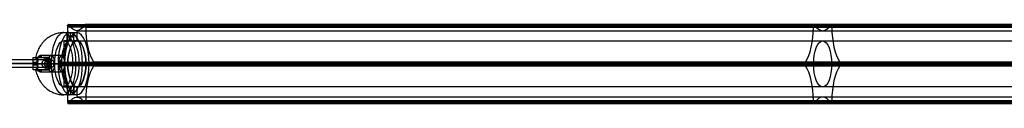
# Model space of a CAD drawing. Header units: millimetres. Extents: x -1110 to 1090, y -14 to 15.
# Tile 5 of 11: x -738 to -374, y -14 to 15. Entities that reach past the tile are written whole.
import ezdxf

# ---------------------------------------------------------------- set-up
doc = ezdxf.new("R2010")
doc.units = ezdxf.units.MM
for name, color, linetype in [('CABLE', 7, 'Continuous'), ('LUZ', 7, 'Continuous'), ('METAL NEGRO', 7, 'Continuous')]:
    doc.layers.add(name, color=color, linetype=linetype)

msp = doc.modelspace()

# ---------------------------------------------------------------- linework, layer by layer
at = {"layer": 'CABLE'}
for p, q in [((-726.64, 0.56, 254.5), (-728.83, 0.56, 252.75)), ((-727.73, -0.84, 253.62), (-727.73, 1.96, 253.62))]:
    msp.add_line(p, q, dxfattribs=at)
at = {"layer": 'CABLE', "extrusion": (-0.623585, 0.002143, 0.781752)}
msp.add_arc((1.94, -410.75, 652.07), 1.4, 90.154, 270.154, dxfattribs=at)
at = {"layer": 'CABLE', "extrusion": (0.623585, -0.002143, -0.781752)}
msp.add_arc((-1.94, -410.75, -652.07), 1.4, 89.846, 269.846, dxfattribs=at)
at = {"layer": 'CABLE'}
for points, knots in [([(-728.83, 0.56, 252.75), (-734.49, 0.58, 259.85), (-745.65, 0.62, 273.88), (-762.11, 0.68, 294.72), (-778.08, 0.73, 315.07), (-793.55, 0.78, 334.95), (-808.53, 0.83, 354.33), (-823.02, 0.88, 373.24), (-837.01, 0.93, 391.66), (-850.51, 0.98, 409.6), (-863.52, 1.02, 427.05), (-876.03, 1.06, 444.03), (-888.05, 1.1, 460.51), (-899.58, 1.14, 476.52), (-910.61, 1.17, 492.05), (-921.16, 1.21, 507.09), (-929.59, 1.24, 519.31), (-936.11, 1.26, 528.87), (-940.81, 1.27, 535.82), (-945.41, 1.29, 542.7), (-949.87, 1.3, 549.42), (-954.23, 1.31, 556.05), (-958.43, 1.33, 562.53), (-962.55, 1.34, 568.92), (-966.51, 1.35, 575.15), (-970.37, 1.36, 581.31), (-974.09, 1.38, 587.3), (-977.71, 1.39, 593.22), (-981.18, 1.4, 598.97), (-984.55, 1.41, 604.64), (-987.77, 1.42, 610.15), (-990.9, 1.43, 615.58), (-993.4, 1.43, 620.02), (-995.36, 1.44, 623.53), (-996.78, 1.44, 626.1), (-998.17, 1.45, 628.64), (-999.52, 1.45, 631.15), (-1000.85, 1.45, 633.63), (-1002.56, 1.46, 636.88), (-1004.23, 1.46, 640.08), (-1005.84, 1.47, 643.25), (-1007.01, 1.47, 645.58), (-1008.15, 1.47, 647.88), (-1009.26, 1.48, 650.15), (-1010.34, 1.48, 652.39), (-1011.39, 1.48, 654.6), (-1012.41, 1.48, 656.78), (-1013.39, 1.49, 658.93), (-1014.35, 1.49, 661.05), (-1015.27, 1.49, 663.15), (-1016.17, 1.49, 665.21), (-1017.03, 1.49, 667.24), (-1017.87, 1.5, 669.25), (-1018.67, 1.5, 671.22), (-1019.44, 1.5, 673.16), (-1020.18, 1.5, 675.07), (-1020.89, 1.5, 676.95), (-1021.57, 1.5, 678.8), (-1022.22, 1.5, 680.63), (-1022.83, 1.51, 682.42), (-1023.42, 1.51, 684.18), (-1023.98, 1.51, 685.92), (-1024.5, 1.51, 687.62), (-1024.99, 1.51, 689.3), (-1025.46, 1.51, 690.94), (-1025.89, 1.51, 692.56), (-1026.29, 1.51, 694.15), (-1026.54, 1.51, 695.2), (-1026.66, 1.51, 695.72), (-1026.67, 1.51, 695.77), (-1026.69, 1.51, 695.82), (-1026.7, 1.51, 695.87)], [0, 0, 0, 0, 27.267565, 53.848863, 79.744184, 104.953845, 129.478184, 153.317573, 176.472415, 198.943149, 220.730257, 241.834267, 262.255761, 281.99538, 301.053834, 319.431913, 337.130497, 345.640535, 354.150573, 362.321911, 370.49325, 378.326514, 386.159779, 393.655682, 401.151585, 408.310937, 415.470289, 422.294024, 429.117758, 435.606951, 442.096144, 448.252048, 454.407952, 457.361369, 460.314787, 463.185452, 466.056117, 468.844256, 471.632394, 477.044109, 479.667954, 482.2918, 484.83393, 487.376059, 489.836797, 492.297534, 494.677239, 497.056943, 499.35601, 501.655076, 503.893935, 506.092812, 508.251833, 510.371129, 512.45084, 514.491115, 516.492111, 518.453994, 520.37694, 522.261137, 524.106783, 525.914092, 527.683288, 529.414612, 531.108322, 532.76469, 534.384011, 535.966599, 535.966599, 535.966599, 536.125454, 536.125454, 536.125454, 536.125454]), ([(-727.73, 1.96, 253.62), (-733.39, 1.98, 260.72), (-744.55, 2.02, 274.75), (-761.01, 2.08, 295.58), (-776.97, 2.13, 315.93), (-792.44, 2.18, 335.8), (-807.42, 2.23, 355.19), (-821.9, 2.28, 374.08), (-835.89, 2.33, 392.5), (-849.39, 2.38, 410.43), (-862.39, 2.42, 427.88), (-874.9, 2.46, 444.85), (-886.92, 2.5, 461.33), (-898.44, 2.54, 477.33), (-909.47, 2.57, 492.85), (-920, 2.61, 507.88), (-928.44, 2.64, 520.1), (-934.95, 2.66, 529.65), (-939.64, 2.67, 536.6), (-944.25, 2.69, 543.48), (-948.7, 2.7, 550.18), (-953.05, 2.71, 556.82), (-957.26, 2.73, 563.28), (-961.37, 2.74, 569.68), (-965.32, 2.75, 575.9), (-969.19, 2.76, 582.05), (-972.9, 2.78, 588.03), (-976.51, 2.79, 593.94), (-979.97, 2.8, 599.68), (-983.34, 2.81, 605.35), (-986.56, 2.82, 610.85), (-989.68, 2.82, 616.28), (-992.18, 2.83, 620.7), (-994.14, 2.84, 624.21), (-995.55, 2.84, 626.77), (-996.93, 2.85, 629.31), (-998.28, 2.85, 631.81), (-999.61, 2.85, 634.29), (-1001.32, 2.86, 637.52), (-1002.98, 2.86, 640.72), (-1004.59, 2.87, 643.88), (-1005.75, 2.87, 646.2), (-1006.89, 2.87, 648.5), (-1008, 2.87, 650.76), (-1009.08, 2.88, 653), (-1010.12, 2.88, 655.19), (-1011.13, 2.88, 657.37), (-1012.11, 2.89, 659.51), (-1013.07, 2.89, 661.62), (-1013.99, 2.89, 663.71), (-1014.88, 2.89, 665.76), (-1015.74, 2.89, 667.79), (-1016.57, 2.9, 669.78), (-1017.37, 2.9, 671.74), (-1018.14, 2.9, 673.67), (-1018.87, 2.9, 675.57), (-1019.58, 2.9, 677.44), (-1020.25, 2.9, 679.28), (-1020.89, 2.9, 681.09), (-1021.51, 2.9, 682.87), (-1022.09, 2.91, 684.62), (-1022.64, 2.91, 686.34), (-1023.16, 2.91, 688.03), (-1023.65, 2.91, 689.69), (-1024.11, 2.91, 691.31), (-1024.53, 2.91, 692.91), (-1024.93, 2.91, 694.48), (-1025.18, 2.91, 695.52), (-1025.3, 2.91, 696.03)], [0, 0, 0, 0, 27.235592, 53.785722, 79.650681, 104.830781, 129.326365, 153.137801, 176.265493, 198.709879, 220.47144, 241.550705, 261.948254, 281.664727, 300.700834, 319.057364, 336.735196, 345.235256, 353.735315, 361.897072, 370.058829, 377.882909, 385.706989, 393.194102, 400.681215, 407.832173, 414.983131, 421.798864, 428.614597, 435.096181, 441.577765, 447.726451, 453.875137, 456.825092, 459.775046, 462.642346, 465.509645, 468.294514, 471.079383, 476.484752, 479.105521, 481.72629, 484.265439, 486.804588, 489.26244, 491.720293, 494.097206, 496.47412, 498.770491, 501.066862, 503.303096, 505.499395, 507.655884, 509.772694, 511.849967, 513.88785, 515.8865, 517.846082, 519.766774, 521.648761, 523.492244, 525.297433, 527.064555, 528.793849, 530.485572, 532.139999, 533.757421, 535.338075, 535.338075, 535.338075, 535.338075]), ([(-727.73, -0.84, 253.62), (-733.39, -0.82, 260.72), (-744.55, -0.78, 274.75), (-761.01, -0.72, 295.59), (-776.98, -0.67, 315.94), (-792.45, -0.62, 335.81), (-807.42, -0.57, 355.19), (-821.91, -0.52, 374.09), (-835.9, -0.47, 392.51), (-849.39, -0.42, 410.44), (-862.4, -0.38, 427.89), (-874.91, -0.34, 444.86), (-886.92, -0.3, 461.34), (-898.44, -0.26, 477.34), (-909.47, -0.23, 492.85), (-920.01, -0.19, 507.89), (-928.44, -0.16, 520.1), (-934.95, -0.14, 529.66), (-939.65, -0.13, 536.61), (-944.25, -0.11, 543.48), (-948.7, -0.1, 550.19), (-953.06, -0.09, 556.82), (-957.26, -0.07, 563.29), (-961.37, -0.06, 569.68), (-965.33, -0.05, 575.9), (-969.19, -0.04, 582.06), (-972.9, -0.02, 588.04), (-976.51, -0.01, 593.95), (-979.98, 0, 599.69), (-983.35, 0.01, 605.35), (-986.56, 0.02, 610.85), (-989.68, 0.02, 616.28), (-992.18, 0.03, 620.7), (-994.14, 0.04, 624.21), (-995.55, 0.04, 626.77), (-996.94, 0.05, 629.31), (-998.29, 0.05, 631.81), (-999.61, 0.05, 634.29), (-1001.32, 0.06, 637.53), (-1002.98, 0.06, 640.72), (-1004.59, 0.07, 643.89), (-1005.76, 0.07, 646.2), (-1006.9, 0.07, 648.5), (-1008, 0.07, 650.76), (-1009.08, 0.08, 653), (-1010.12, 0.08, 655.19), (-1011.14, 0.08, 657.37), (-1012.12, 0.09, 659.51), (-1013.07, 0.09, 661.63), (-1013.99, 0.09, 663.71), (-1014.89, 0.09, 665.77), (-1015.74, 0.09, 667.79), (-1016.57, 0.1, 669.78), (-1017.37, 0.1, 671.74), (-1018.14, 0.1, 673.67), (-1018.87, 0.1, 675.57), (-1019.58, 0.1, 677.44), (-1020.25, 0.1, 679.28), (-1020.9, 0.1, 681.09), (-1021.51, 0.1, 682.87), (-1022.09, 0.11, 684.62), (-1022.64, 0.11, 686.34), (-1023.16, 0.11, 688.03), (-1023.65, 0.11, 689.69), (-1024.11, 0.11, 691.31), (-1024.54, 0.11, 692.91), (-1024.93, 0.11, 694.48), (-1025.18, 0.11, 695.52), (-1025.3, 0.11, 696.03), (-1025.3, 0.11, 696.03), (-1025.3, 0.11, 696.03), (-1025.3, 0.11, 696.03)], [0, 0, 0, 0, 27.235592, 53.785722, 79.650681, 104.830781, 129.326365, 153.137801, 176.265493, 198.709879, 220.47144, 241.550705, 261.948254, 281.664727, 300.700834, 319.057364, 336.735196, 345.235256, 353.735315, 361.897072, 370.058829, 377.882909, 385.706989, 393.194102, 400.681215, 407.832173, 414.983131, 421.798864, 428.614597, 435.096181, 441.577765, 447.726451, 453.875137, 456.825092, 459.775046, 462.642346, 465.509645, 468.294514, 471.079383, 476.484752, 479.105521, 481.72629, 484.265439, 486.804588, 489.26244, 491.720293, 494.097206, 496.47412, 498.770491, 501.066862, 503.303096, 505.499395, 507.655884, 509.772694, 511.849967, 513.88785, 515.8865, 517.846082, 519.766774, 521.648761, 523.492244, 525.297433, 527.064555, 528.793849, 530.485572, 532.139999, 533.757421, 535.338153, 535.338153, 535.338153, 535.33823, 535.33823, 535.33823, 535.33823]), ([(-1023.9, 1.51, 696.19), (-1023.79, 1.51, 695.74), (-1023.56, 1.51, 694.76), (-1023.18, 1.51, 693.27), (-1022.76, 1.51, 691.68), (-1022.3, 1.51, 690.07), (-1021.82, 1.51, 688.43), (-1021.3, 1.51, 686.76), (-1020.76, 1.5, 685.05), (-1020.18, 1.5, 683.32), (-1019.57, 1.5, 681.55), (-1018.93, 1.5, 679.76), (-1018.27, 1.5, 677.93), (-1017.56, 1.5, 676.07), (-1016.83, 1.5, 674.18), (-1016.07, 1.5, 672.26), (-1015.28, 1.49, 670.31), (-1014.45, 1.49, 668.33), (-1013.6, 1.49, 666.32), (-1012.71, 1.49, 664.27), (-1011.79, 1.49, 662.2), (-1010.84, 1.48, 660.09), (-1009.87, 1.48, 657.96), (-1008.85, 1.48, 655.79), (-1007.81, 1.48, 653.6), (-1006.74, 1.47, 651.37), (-1005.64, 1.47, 649.12), (-1004.5, 1.47, 646.83), (-1003.34, 1.47, 644.52), (-1001.74, 1.46, 641.36), (-1000.08, 1.46, 638.17), (-998.37, 1.45, 634.95), (-997.05, 1.45, 632.47), (-995.71, 1.44, 629.98), (-994.32, 1.44, 627.44), (-992.91, 1.44, 624.89), (-990.96, 1.43, 621.39), (-988.47, 1.42, 616.97), (-985.35, 1.42, 611.55), (-982.14, 1.41, 606.06), (-978.77, 1.4, 600.4), (-975.32, 1.39, 594.67), (-971.7, 1.37, 588.77), (-968, 1.36, 582.8), (-964.14, 1.35, 576.65), (-960.19, 1.34, 570.43), (-956.08, 1.33, 564.05), (-951.88, 1.31, 557.59), (-947.53, 1.3, 550.96), (-943.08, 1.29, 544.25), (-938.48, 1.27, 537.39), (-933.79, 1.26, 530.44), (-927.28, 1.24, 520.89), (-918.86, 1.21, 508.68), (-908.33, 1.17, 493.66), (-897.3, 1.14, 478.15), (-885.79, 1.1, 462.16), (-873.78, 1.06, 445.68), (-861.27, 1.02, 428.72), (-848.27, 0.98, 411.28), (-834.78, 0.93, 393.35), (-820.79, 0.88, 374.94), (-806.31, 0.83, 356.04), (-791.34, 0.78, 336.66), (-775.87, 0.73, 316.8), (-759.91, 0.68, 296.45), (-743.45, 0.62, 275.62), (-732.3, 0.58, 261.59), (-726.64, 0.56, 254.5)], [0, 0, 0, 0, 1.418628, 3.034171, 4.686674, 6.376432, 8.103716, 9.868784, 11.671875, 13.513215, 15.393015, 17.311474, 19.268779, 21.265105, 23.300619, 25.375478, 27.489829, 29.643811, 31.837557, 34.071192, 36.364894, 38.658595, 41.032747, 43.406898, 45.861894, 48.316889, 50.853087, 53.389284, 56.007007, 58.62473, 64.023817, 66.805449, 69.587082, 72.451048, 75.315015, 78.261541, 81.208067, 87.349606, 93.491145, 99.965196, 106.439247, 113.247058, 120.054869, 127.197516, 134.340162, 141.818573, 149.296984, 157.111971, 164.926957, 173.079227, 181.231498, 189.721678, 198.211858, 215.869143, 234.204338, 253.21832, 272.911877, 293.285717, 314.340482, 336.076751, 358.49505, 381.595861, 405.379621, 429.846734, 454.997569, 480.832464, 507.351736, 534.555672, 534.555672, 534.555672, 534.555672])]:
    msp.add_open_spline(points, degree=3, knots=knots, dxfattribs=at)
at = {"layer": 'LUZ'}
for p, q in [((-713.76, 15.1, 256.55), (-161.99, 15.1, 20.85)), ((-444.78, 15.03, 124.17), (-443.44, 14.79, 124.05)), ((-444.49, 14.12, 123.23), (-444.49, 14.6, 123.23)), ((-444.11, 15.03, 123.88), (-444.11, 14.79, 124.33)), ((-438.73, 14.79, 138.34), (-437.39, 15.03, 138.22)), ((-438.06, 14.79, 138.06), (-438.06, 15.03, 138.5)), ((-437.68, 14.12, 139.16), (-437.68, 14.6, 139.16)), ((-168.6, 14.36, 5.38), (-720.37, 14.36, 241.08)), ((-716.97, 12.78, 249.04), (-716.97, 8.96, 249.04)), ((-713.57, 14.36, 257.01), (-161.8, 14.36, 21.31)), ((-161.8, 14.12, 21.31), (-713.57, 14.12, 257.01)), ((-723.57, 0.46, 233.57), (-171.81, 0.46, -2.12)), ((-720.31, 0.42, 241.22), (-723.57, 0.42, 233.57)), ((-720.31, 0.46, 241.22), (-168.54, 0.46, 5.53)), ((-713.63, 0.46, 256.86), (-161.86, 0.46, 21.16)), ((-710.36, 0.42, 264.51), (-713.63, 0.42, 256.86)), ((-710.36, 0.46, 264.51), (-158.59, 0.46, 28.81)), ((-448.18, 0.9, 116.21), (-446.84, 1.13, 116.08)), ((-448.18, 0.03, 116.21), (-446.84, -0.21, 116.08)), ((-447.51, 0.9, 115.92), (-447.51, 1.13, 116.37)), ((-447.51, -0.21, 116.37), (-447.51, 0.03, 115.92)), ((-435.32, 1.13, 146.31), (-433.98, 0.9, 146.18)), ((-435.32, -0.21, 146.31), (-433.98, 0.03, 146.18)), ((-434.65, 1.13, 146.02), (-434.65, 0.9, 146.47)), ((-434.65, 0.03, 146.47), (-434.65, -0.21, 146.02)), ((-716.97, -8.04, 249.04), (-716.97, -11.86, 249.04)), ((-168.6, -13.2, 5.38), (-720.37, -13.2, 241.08)), ((-168.6, -13.43, 5.38), (-720.37, -13.43, 241.08)), ((-720.17, -14.17, 241.54), (-168.4, -14.17, 5.84)), ((-165.2, -11.86, 13.35), (-716.97, -11.86, 249.04)), ((-713.76, -14.17, 256.55), (-161.99, -14.17, 20.85)), ((-713.57, -13.43, 257.01), (-161.8, -13.43, 21.31)), ((-444.78, -14.1, 124.17), (-443.44, -13.87, 124.05)), ((-444.49, -13.67, 123.23), (-444.49, -13.2, 123.23)), ((-444.11, -13.87, 124.33), (-444.11, -14.1, 123.88)), ((-438.73, -13.87, 138.34), (-437.39, -14.1, 138.22)), ((-438.06, -14.1, 138.5), (-438.06, -13.87, 138.06)), ((-437.68, -13.67, 139.16), (-437.68, -13.2, 139.16))]:
    msp.add_line(p, q, dxfattribs=at)
at = {"layer": 'LUZ', "extrusion": (0.919613, -1.67194e-11, -0.392825)}
msp.add_arc((14.6, -60.78, -757.16), 0.5, 270, 360, dxfattribs=at)
at = {"layer": 'LUZ', "extrusion": (-0.919613, -5.95319e-11, 0.392825)}
msp.add_arc((-14.6, -60.78, 757.16), 0.5, 150, 180, dxfattribs=at)
at = {"layer": 'LUZ', "extrusion": (0.919613, -2.02905e-12, -0.392825)}
msp.add_arc((27.78, -52.62, -757.16), 15, 180, 210, dxfattribs=at)
at = {"layer": 'LUZ', "extrusion": (0.919613, 2.45732e-12, -0.392825)}
msp.add_arc((27.78, -52.62, -757.16), 15, 150, 180, dxfattribs=at)
at = {"layer": 'LUZ', "extrusion": (0.919613, -1.95958e-10, -0.392825)}
msp.add_arc((14.6, -44.46, -757.16), 0.5, 330, 360, dxfattribs=at)
at = {"layer": 'LUZ', "extrusion": (-0.919613, -1.26593e-11, 0.392825)}
msp.add_arc((-14.6, -44.46, 757.16), 0.5, 90, 180, dxfattribs=at)
at = {"layer": 'LUZ', "extrusion": (0.919613, 4.54747e-13, -0.392825)}
for start, end in [(270, 0), (0, 30)]:
    msp.add_arc((14.6, -60.78, -457.16), 0.5, start, end, dxfattribs=at)
at = {"layer": 'LUZ', "extrusion": (-0.919613, 0, 0.392825)}
for centre, start, end in [((-27.78, -52.62, 457.16), 330, 0), ((-27.78, -52.62, 457.16), 0, 30), ((-14.12, -76.28, 457.16), 30, 90), ((-14.12, -28.96, 457.16), 270, 330), ((13.2, -76.28, 457.16), 90, 150), ((13.2, -28.96, 457.16), 210, 270), ((26.86, -52.62, 457.16), 150, 210)]:
    msp.add_arc(centre, 15, start, end, dxfattribs=at)
at = {"layer": 'LUZ', "extrusion": (0.919613, 0, -0.392825)}
for centre, radius, start, end in [((14.6, -44.46, -457.16), 0.5, 330, 0), ((14.6, -44.46, -457.16), 0.5, 360, 90), ((0.46, -52.62, -757.16), 8.5, 180, 0), ((0.46, -52.62, -757.16), 8.5, 0, 180), ((-13.67, -44.46, -457.16), 0.5, 90, 210)]:
    msp.add_arc(centre, radius, start, end, dxfattribs=at)
at = {"layer": 'LUZ', "extrusion": (0.919613, -3.2724e-14, -0.392825)}
msp.add_arc((14.12, -76.28, -757.16), 15, 90, 150, dxfattribs=at)
at = {"layer": 'LUZ', "extrusion": (0.919613, -4.26916e-13, -0.392825)}
msp.add_arc((14.12, -28.96, -757.16), 15, 210, 270, dxfattribs=at)
at = {"layer": 'LUZ', "extrusion": (0.919613, 5.68434e-14, -0.392825)}
msp.add_arc((0.46, -52.62, -457.16), 8.5, 180, 0, dxfattribs=at)
at = {"layer": 'LUZ', "extrusion": (0.919613, -5.68434e-14, -0.392825)}
msp.add_arc((0.46, -52.62, -457.16), 8.5, 360, 180, dxfattribs=at)
at = {"layer": 'LUZ', "extrusion": (-0.919613, 2.80119e-13, 0.392825)}
msp.add_arc((-0.46, -68.94, 757.16), 0.5, 210, 330, dxfattribs=at)
at = {"layer": 'LUZ', "extrusion": (-0.919613, 5.15678e-14, 0.392825)}
msp.add_arc((-0.46, -36.3, 757.16), 0.5, 30, 150, dxfattribs=at)
at = {"layer": 'LUZ', "extrusion": (0.919613, 1.13687e-13, -0.392825)}
msp.add_arc((0.46, -68.94, -457.16), 0.5, 210, 330, dxfattribs=at)
at = {"layer": 'LUZ', "extrusion": (0.919613, -3.41061e-13, -0.392825)}
msp.add_arc((0.46, -36.3, -457.16), 0.5, 30, 150, dxfattribs=at)
at = {"layer": 'LUZ', "extrusion": (0.919613, -6.13902e-13, -0.392825)}
msp.add_arc((-13.2, -76.28, -757.16), 15, 30, 90, dxfattribs=at)
at = {"layer": 'LUZ', "extrusion": (0.919613, -3.27085e-14, -0.392825)}
msp.add_arc((-13.2, -28.96, -757.16), 15, 270, 330, dxfattribs=at)
at = {"layer": 'LUZ', "extrusion": (-0.919613, -7.89687e-12, 0.392825)}
msp.add_arc((13.67, -60.78, 757.16), 0.5, 270, 30, dxfattribs=at)
at = {"layer": 'LUZ', "extrusion": (0.919613, 1.06909e-12, -0.392825)}
msp.add_arc((-26.86, -52.62, -757.16), 15, 330, 30, dxfattribs=at)
at = {"layer": 'LUZ', "extrusion": (-0.919613, 9.1086e-12, 0.392825)}
msp.add_arc((13.67, -44.46, 757.16), 0.5, 330, 90, dxfattribs=at)
at = {"layer": 'LUZ', "extrusion": (0.919613, -4.54747e-13, -0.392825)}
msp.add_arc((-13.67, -60.78, -457.16), 0.5, 150, 270, dxfattribs=at)
at = {"layer": 'LUZ'}
for points in [[(-720.37, 14.6, 241.08), (-720.37, 14.12, 241.08)], [(-168.6, 14.6, 5.38), (-720.37, 14.6, 241.08)], [(-720.17, 15.1, 241.54), (-168.4, 15.1, 5.84)], [(-719.91, 14.79, 242.14), (-720.07, 15.03, 241.77)], [(-720.07, 15.03, 241.77), (-168.31, 15.03, 6.07)], [(-719.91, 14.79, 242.14), (-168.15, 14.79, 6.45)], [(-713.86, 15.03, 256.32), (-714.02, 14.79, 255.94)], [(-162.25, 14.79, 20.24), (-714.02, 14.79, 255.94)], [(-162.09, 15.03, 20.62), (-713.86, 15.03, 256.32)], [(-713.76, 15.1, 256.55), (-161.99, 15.1, 20.85)], [(-713.57, 14.12, 257.01), (-713.57, 14.6, 257.01)], [(-161.8, 14.6, 21.31), (-713.57, 14.6, 257.01)], [(-168.6, 14.12, 5.38), (-720.37, 14.12, 241.08)], [(-716.97, 12.78, 249.04), (-165.2, 12.78, 13.35)], [(-713.57, 14.12, 257.01), (-161.8, 14.12, 21.31)], [(-716.97, 8.96, 249.04), (-165.2, 8.96, 13.35)], [(-723.32, 1.13, 234.18), (-723.48, 0.9, 233.8)], [(-171.71, 0.9, -1.89), (-723.48, 0.9, 233.8)], [(-723.48, 0.03, 233.8), (-723.32, -0.21, 234.18)], [(-723.48, 0.03, 233.8), (-171.71, 0.03, -1.89)], [(-723.32, 1.13, 234.18), (-171.55, 1.13, -1.52)], [(-710.46, 0.9, 264.28), (-710.62, 1.13, 263.9)], [(-158.85, 1.13, 28.21), (-710.62, 1.13, 263.9)], [(-710.62, -0.21, 263.9), (-710.46, 0.03, 264.28)], [(-158.69, 0.9, 28.58), (-710.46, 0.9, 264.28)], [(-710.46, 0.03, 264.28), (-158.69, 0.03, 28.58)], [(-171.55, -0.21, -1.52), (-723.32, -0.21, 234.18)], [(-710.62, -0.21, 263.9), (-158.85, -0.21, 28.21)], [(-165.2, -8.04, 13.35), (-716.97, -8.04, 249.04)], [(-720.37, -13.2, 241.08), (-720.37, -13.67, 241.08)], [(-720.37, -13.2, 241.08), (-168.6, -13.2, 5.38)], [(-720.37, -13.67, 241.08), (-168.6, -13.67, 5.38)], [(-720.07, -14.1, 241.77), (-719.91, -13.87, 242.14)], [(-168.31, -14.1, 6.07), (-720.07, -14.1, 241.77)], [(-168.15, -13.87, 6.45), (-719.91, -13.87, 242.14)], [(-714.02, -13.87, 255.94), (-713.86, -14.1, 256.32)], [(-714.02, -13.87, 255.94), (-162.25, -13.87, 20.24)], [(-713.86, -14.1, 256.32), (-162.09, -14.1, 20.62)], [(-713.57, -13.67, 257.01), (-713.57, -13.2, 257.01)], [(-161.8, -13.2, 21.31), (-713.57, -13.2, 257.01)], [(-161.8, -13.67, 21.31), (-713.57, -13.67, 257.01)]]:
    msp.add_open_spline(points, degree=1, dxfattribs=at)
at = {"layer": 'METAL NEGRO'}
for p, q in [((-720.52, 9.05, 250.02), (-720.52, 12.05, 250.02)), ((-719.27, 8.98, 251.27), (-719.27, 12, 251.27)), ((-719.27, 8.98, 248.77), (-719.27, 12, 248.77)), ((-718.02, 9.05, 250.02), (-718.02, 12.05, 250.02)), ((-716.97, 12.06, 249.04), (-716.97, 9.06, 249.04)), ((-721.01, 9.06, 250.77), (-721.79, 9.06, 251.1)), ((-720.42, 9.06, 250.51), (-721.79, 9.06, 251.1)), ((-721.79, 9.06, 251.1), (-721.79, 2.8, 251.1)), ((-716.97, 9.06, 249.04), (-718.12, 9.06, 249.53)), ((-717.61, 9.06, 249.32), (-718.12, 9.06, 249.53)), ((-733.08, 0.56, 248.91), (-731.4, 0.56, 249.77)), ((-731.36, 0.11, 249.79), (-733.08, 0.11, 248.92)), ((-732.32, 2.81, 255.15), (-728.2, 2.81, 255.15)), ((-732.22, 0.11, 249.35), (-732.22, 1.01, 249.35)), ((-731.4, 0.56, 249.77), (-727.67, 0.56, 248.18)), ((-731.29, 3.04, 251.14), (-729.96, 3.04, 254.26)), ((-730.69, 3.56, 252.56), (-730.69, 2.81, 252.56)), ((-730.44, 2.81, 258.35), (-730.44, 2.81, 253.14)), ((-727.67, 0.56, 248.18), (-729.9, 0.56, 242.95)), ((-727.73, 2.81, 253.62), (-729.47, 2.81, 259.36)), ((-726.43, 1.01, 255.53), (-728.02, 1.01, 260.76)), ((-728.02, 0.56, 260.77), (-726.43, 0.56, 255.53)), ((-725.37, 0.56, 247.19), (-727.87, 0.56, 241.34)), ((-727.22, 1.01, 258.15), (-727.22, 0.11, 258.15)), ((-726.92, 0.56, 254.38), (-721.4, 0.56, 252.02)), ((-726.43, 0.56, 255.53), (-726.92, 0.56, 254.38)), ((-726.87, 2.45, 254.51), (-726.87, -1.32, 254.51)), ((-721.48, 0.56, 238.47), (-726.31, 0.56, 240.53)), ((-725.37, 0.56, 247.19), (-723.76, 0.56, 246.51)), ((-720.31, 0.56, 241.22), (-725.13, 0.56, 243.29)), ((-725.13, 0.56, 243.29), (-723.76, 0.56, 246.51)), ((-721.48, 0.56, 238.47), (-720.31, 0.56, 241.22)), ((-721.4, 0.56, 252.02), (-718.46, 0.56, 258.92)), ((-713.63, 0.56, 256.86), (-718.46, 0.56, 258.92)), ((-712.45, 0.56, 259.62), (-717.28, 0.56, 261.68)), ((-713.63, 0.56, 256.86), (-712.45, 0.56, 259.62)), ((-732.32, -1.69, 255.15), (-728.2, -1.69, 255.15)), ((-731.29, -1.91, 251.14), (-729.96, -1.91, 254.26)), ((-730.69, -1.69, 252.56), (-730.69, -2.43, 252.56)), ((-730.44, -1.69, 253.14), (-730.44, -1.69, 258.35)), ((-721.79, -1.67, 251.1), (-721.79, -7.94, 251.1)), ((-720.96, -7.94, 250.75), (-721.79, -7.94, 251.1)), ((-720.42, -7.94, 250.51), (-721.79, -7.94, 251.1)), ((-720.52, -7.92, 250.02), (-720.52, -10.93, 250.02)), ((-719.27, -7.86, 251.27), (-719.27, -10.88, 251.27)), ((-719.27, -7.86, 248.77), (-719.27, -10.88, 248.77)), ((-716.97, -7.94, 249.04), (-718.12, -7.94, 249.53)), ((-717.67, -7.94, 249.34), (-718.12, -7.94, 249.53)), ((-718.02, -7.92, 250.02), (-718.02, -10.93, 250.02)), ((-716.97, -7.94, 249.04), (-716.97, -10.94, 249.04))]:
    msp.add_line(p, q, dxfattribs=at)
at = {"layer": 'METAL NEGRO', "extrusion": (0.919613, -4.21383e-13, -0.392825)}
msp.add_arc((0.56, -52.62, -762.41), 11.5, 270, 360, dxfattribs=at)
at = {"layer": 'METAL NEGRO', "extrusion": (-0.919613, 0, 0.392825)}
for centre, radius, start, end in [((-0.56, -52.62, 759.79), 11.5, 186.2088, 353.7912), ((-0.56, -52.62, 757.16), 11.5, 180, 0), ((-0.56, -52.62, 759.79), 11.5, 6.2083, 173.7914), ((-0.56, -52.62, 757.16), 11.5, 0, 180), ((-0.56, -52.62, 759.79), 8.5, 188.4136, 351.5868), ((-0.56, -52.62, 757.16), 8.5, 180, 0), ((-0.56, -52.62, 759.79), 8.5, 8.4139, 171.5861), ((-0.56, -52.62, 757.16), 8.5, 0, 180), ((-0.56, -54.62, 762.41), 3, 180, 0), ((-0.56, -54.62, 762.41), 3, 0, 180)]:
    msp.add_arc(centre, radius, start, end, dxfattribs=at)
at = {"layer": 'METAL NEGRO', "extrusion": (-0.919613, -4.1142e-13, 0.392825)}
msp.add_arc((-0.56, -52.62, 762.41), 11.5, 90, 180, dxfattribs=at)
at = {"layer": 'METAL NEGRO', "extrusion": (0.919613, 0, -0.392825)}
for centre, radius, start, end in [((0.56, -52.62, -762.41), 8.5, 180, 0), ((0.56, -52.62, -762.41), 8.5, 0, 180), ((0.56, -54.62, -766.6), 3, 0, 180)]:
    msp.add_arc(centre, radius, start, end, dxfattribs=at)
at = {"layer": 'METAL NEGRO', "extrusion": (0, 1, 0)}
for centre, radius, start, end in [((719.27, 250.02, 10.52), 1.25, 203.1304, 23.1304), ((719.27, 250.02, 10.52), 1.25, 23.1304, 203.1304), ((721.79, 251.1, 2.81), 11.28, 359.1652, 47.0956)]:
    msp.add_arc(centre, radius, start, end, dxfattribs=at)
at = {"layer": 'METAL NEGRO', "extrusion": (0.451961, -3.24241e-11, -0.892038)}
msp.add_arc((0.56, -530.38, -553.37), 11.06, 270, 272.3318, dxfattribs=at)
at = {"layer": 'METAL NEGRO', "extrusion": (0, -1, 0)}
for centre, radius, start, end in [((-721.79, 251.1, -0.56), 11.5, 190.9724, 225.1808), ((-721.79, 251.1, -0.56), 11.5, 66.8696, 122.7668), ((-721.79, 251.1, -0.56), 11.5, 238.1167, 246.8696), ((-721.79, 251.1, 1.69), 11.28, 132.9044, 180.8348), ((-719.27, 250.02, 9.39), 1.25, 156.8696, 336.8696), ((-719.27, 250.02, 9.39), 1.25, 336.8696, 156.8696)]:
    msp.add_arc(centre, radius, start, end, dxfattribs=at)
at = {"layer": 'METAL NEGRO', "extrusion": (0.451961, 4.55561e-11, -0.892038)}
msp.add_arc((0.56, -530.38, -553.37), 11.06, 267.6682, 270, dxfattribs=at)
at = {"layer": 'METAL NEGRO', "extrusion": (0.892038, 1.13687e-13, 0.451961)}
msp.add_arc((1.01, 555.17, -539.76), 1.8, 270, 360, dxfattribs=at)
at = {"layer": 'METAL NEGRO', "extrusion": (-0.892038, -1.13687e-13, -0.451961)}
msp.add_arc((-0.11, 555.17, 539.76), 1.8, 270, 0, dxfattribs=at)
at = {"layer": 'METAL NEGRO', "extrusion": (0.919613, -7.53047e-12, -0.392825)}
msp.add_arc((0.56, -54.62, -771.16), 3, 310.4593, 360, dxfattribs=at)
at = {"layer": 'METAL NEGRO', "extrusion": (0.919613, -1.14767e-12, -0.392825)}
msp.add_arc((0.56, -54.62, -771.16), 3, 0, 41.4096, dxfattribs=at)
at = {"layer": 'METAL NEGRO', "extrusion": (-0.392825, -5.68434e-14, -0.919613)}
msp.add_arc((-0.56, 765.41, 60.59), 1.25, 0, 180, dxfattribs=at)
at = {"layer": 'METAL NEGRO', "extrusion": (-0.290194, 0, 0.956968)}
msp.add_arc((-1.01, -622.82, 457.31), 1.8, 90, 180, dxfattribs=at)
at = {"layer": 'METAL NEGRO', "extrusion": (0.290194, -5.68434e-14, -0.956968)}
msp.add_arc((0.11, -622.82, -457.31), 1.8, 90, 180, dxfattribs=at)
at = {"layer": 'METAL NEGRO', "extrusion": (0.956968, 6.25866e-12, 0.290194)}
msp.add_arc((0.56, 449.76, -621.02), 11.06, 87.6682, 90, dxfattribs=at)
at = {"layer": 'METAL NEGRO', "extrusion": (0.956968, 2.82177e-11, 0.290194)}
msp.add_arc((0.56, 449.76, -621.02), 11.06, 90, 92.3318, dxfattribs=at)
at = {"layer": 'METAL NEGRO', "extrusion": (-0.392825, 1.7053e-13, -0.919613)}
msp.add_arc((-0.56, 765.41, 60.66), 1.25, 180, 360, dxfattribs=at)
at = {"layer": 'METAL NEGRO', "extrusion": (0.919613, 5.68434e-14, -0.392825)}
for start, end in [(272.0231, 0), (180, 267.9667)]:
    msp.add_arc((0.56, -54.62, -766.66), 3, start, end, dxfattribs=at)
at = {"layer": 'METAL NEGRO', "extrusion": (0.919613, 4.72793e-14, -0.392825)}
msp.add_arc((0.56, -54.62, -768.41), 3, 42.5155, 137.4845, dxfattribs=at)
at = {"layer": 'METAL NEGRO', "extrusion": (0.919613, 4.36374e-13, -0.392825)}
msp.add_arc((0.56, -52.62, -762.41), 11.5, 180, 270, dxfattribs=at)
at = {"layer": 'METAL NEGRO', "extrusion": (-0.919613, -4.00009e-13, 0.392825)}
msp.add_arc((-0.56, -52.62, 762.41), 11.5, 360, 90, dxfattribs=at)
at = {"layer": 'METAL NEGRO', "extrusion": (0.919613, 1.79318e-12, -0.392825)}
msp.add_arc((0.56, -54.62, -771.16), 3, 180, 229.5407, dxfattribs=at)
at = {"layer": 'METAL NEGRO', "extrusion": (0.919613, 5.38147e-12, -0.392825)}
msp.add_arc((0.56, -54.62, -771.16), 3, 138.5904, 180, dxfattribs=at)
at = {"layer": 'METAL NEGRO'}
for points, weights, degree in [([(-721.79, 12.06, 251.1), (-730.47, 12.06, 254.81), (-732.17, 2.81, 255.53)], [1, 0.746414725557, 0.931934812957], 2), ([(-733.08, 0.56, 248.91), (-732.41, 0.56, 245.44), (-729.9, 0.56, 242.95)], [0.861319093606, 0.836758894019, 0.889874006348], 2), ([(-730.91, 2.81, 252.03), (-731.13, 2.81, 251.52), (-731.34, 2.71, 251.03), (-731.52, 2.51, 250.6)], [1, 0.971301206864, 0.971301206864, 1], 3), ([(-731.36, 0.11, 249.79), (-731.41, 0.41, 249.76), (-731.41, 0.71, 249.76), (-731.36, 1.01, 249.79)], [1, 0.99245733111, 0.99245733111, 1], 3), ([(-726.43, 1.01, 255.53), (-726.43, 1.9, 255.53), (-726.77, 2.59, 254.73), (-727.3, 2.77, 253.49)], [1, 0.851082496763, 0.851082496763, 1], 3), ([(-727.3, -1.65, 253.49), (-726.77, -1.47, 254.73), (-726.43, -0.78, 255.53), (-726.43, 0.11, 255.53)], [1, 0.851082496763, 0.851082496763, 1], 3), ([(-732.17, -1.69, 255.53), (-730.47, -10.94, 254.81), (-721.79, -10.94, 251.1)], [0.931934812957, 0.746414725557, 1], 2), ([(-731.52, -1.38, 250.6), (-731.34, -1.58, 251.03), (-731.13, -1.69, 251.52), (-730.91, -1.69, 252.03)], [1, 0.971301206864, 0.971301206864, 1], 3)]:
    msp.add_rational_spline(points, weights, degree=degree, dxfattribs=at)
for points, degree in [([(-721.79, 12.06, 251.1), (-720.42, 12.06, 250.51)], 1), ([(-720.42, 12.06, 250.51), (-720.42, 9.06, 250.51)], 1), ([(-718.12, 9.06, 249.53), (-718.12, 12.06, 249.53)], 1), ([(-718.12, 12.06, 249.53), (-716.97, 12.06, 249.04)], 1), ([(-720.42, 9.06, 250.51), (-721.79, 9.06, 251.1)], 1), ([(-716.97, 9.06, 249.04), (-718.12, 9.06, 249.53)], 1), ([(-731.36, 1.01, 249.79), (-733.08, 1.01, 248.92)], 1), ([(-733.08, 0.11, 248.92), (-731.36, 0.11, 249.79)], 1), ([(-733.07, 2.81, 250.94), (-730.91, 2.81, 252.03)], 1), ([(-729.85, 2.81, 254.53), (-730.91, 2.81, 252.03)], 1), ([(-722.58, 3.56, 249.26), (-730.63, 3.56, 252.7)], 1), ([(-729.85, 2.81, 254.53), (-727.73, 2.81, 253.62)], 1), ([(-727.73, 2.81, 253.62), (-729.47, 2.81, 259.36)], 1), ([(-726.41, 1.81, 247.93), (-728.89, 1.81, 242.14)], 1), ([(-728.02, 1.01, 260.76), (-726.43, 1.01, 255.53)], 1), ([(-726.43, 0.11, 255.53), (-728.02, 0.11, 260.76)], 1), ([(-727.73, 2.81, 253.62), (-727.59, 2.81, 253.56), (-727.45, 2.8, 253.52), (-727.3, 2.77, 253.49)], 3), ([(-726.43, 1.01, 255.53), (-726.43, 0.11, 255.53)], 1), ([(-730.91, -1.69, 252.03), (-733.07, -1.69, 250.94)], 1), ([(-730.91, -1.69, 252.03), (-729.85, -1.69, 254.53)], 1), ([(-730.63, -2.44, 252.7), (-722.58, -2.44, 249.26)], 1), ([(-727.73, -1.69, 253.62), (-729.85, -1.69, 254.53)], 1), ([(-729.47, -1.69, 259.36), (-727.73, -1.69, 253.62)], 1), ([(-728.89, -0.69, 242.14), (-726.41, -0.69, 247.93)], 1), ([(-727.3, -1.65, 253.49), (-727.45, -1.68, 253.52), (-727.59, -1.69, 253.56), (-727.73, -1.69, 253.62)], 3), ([(-721.79, -7.94, 251.1), (-720.42, -7.94, 250.51)], 1), ([(-720.42, -7.94, 250.51), (-720.42, -10.94, 250.51)], 1), ([(-718.12, -10.94, 249.53), (-718.12, -7.94, 249.53)], 1), ([(-718.12, -7.94, 249.53), (-716.97, -7.94, 249.04)], 1), ([(-720.42, -10.94, 250.51), (-721.79, -10.94, 251.1)], 1), ([(-716.97, -10.94, 249.04), (-718.12, -10.94, 249.53)], 1)]:
    msp.add_open_spline(points, degree=degree, dxfattribs=at)
for points, knots in [([(-720.42, 12.06, 250.51), (-720.48, 12.06, 250.36), (-720.51, 12.06, 250.2), (-720.52, 12.05, 249.87), (-720.49, 12.04, 249.71), (-720.37, 12.02, 249.41), (-720.27, 12.01, 249.27), (-720.05, 12, 249.03), (-719.91, 11.99, 248.94), (-719.61, 11.99, 248.81), (-719.44, 12, 248.78), (-719.12, 12.01, 248.77), (-718.95, 12.02, 248.8), (-718.65, 12.04, 248.92), (-718.51, 12.05, 249.02), (-718.28, 12.06, 249.24), (-718.18, 12.06, 249.38), (-718.12, 12.06, 249.53)], [0, 0, 0, 0, 0.494393, 0.494393, 0.988786, 0.988786, 1.483179, 1.483179, 1.977572, 1.977572, 2.471965, 2.471965, 2.966358, 2.966358, 3.460751, 3.460751, 3.955144, 3.955144, 3.955144, 3.955144]), ([(-718.12, 12.06, 249.53), (-718.05, 12.06, 249.68), (-718.02, 12.06, 249.85), (-718.01, 12.05, 250.17), (-718.05, 12.04, 250.34), (-718.17, 12.02, 250.64), (-718.26, 12.01, 250.78), (-718.49, 12, 251.01), (-718.62, 11.99, 251.11), (-718.85, 11.99, 251.2), (-718.93, 12, 251.23), (-719.09, 12, 251.26), (-719.17, 12, 251.27), (-719.42, 12.01, 251.28), (-719.58, 12.02, 251.24), (-719.88, 12.04, 251.12), (-720.02, 12.05, 251.03), (-720.2, 12.06, 250.86), (-720.25, 12.06, 250.8), (-720.34, 12.06, 250.66), (-720.38, 12.06, 250.59), (-720.42, 12.06, 250.51)], [0, 0, 0, 0, 0.493806, 0.493806, 0.987612, 0.987612, 1.481418, 1.481418, 1.975223, 1.975223, 2.222126, 2.222126, 2.469029, 2.469029, 2.962835, 2.962835, 3.456641, 3.456641, 3.703544, 3.703544, 3.950447, 3.950447, 3.950447, 3.950447]), ([(-720.42, 9.06, 250.51), (-720.45, 9.06, 250.44), (-720.47, 9.06, 250.36), (-720.51, 9.06, 250.2), (-720.52, 9.05, 250.12), (-720.52, 9.04, 249.87), (-720.49, 9.03, 249.71), (-720.36, 9, 249.4), (-720.27, 8.99, 249.27), (-720.1, 8.98, 249.09), (-720.04, 8.98, 249.04), (-719.9, 8.97, 248.95), (-719.83, 8.97, 248.91), (-719.61, 8.97, 248.81), (-719.44, 8.98, 248.78), (-719.12, 8.99, 248.77), (-718.95, 9, 248.8), (-718.65, 9.03, 248.92), (-718.51, 9.04, 249.01), (-718.28, 9.06, 249.24), (-718.18, 9.06, 249.38), (-718.12, 9.06, 249.53)], [-3.952953, -3.952953, -3.952953, -3.952953, -3.705894, -3.705894, -3.458834, -3.458834, -2.964715, -2.964715, -2.470596, -2.470596, -2.223536, -2.223536, -1.976477, -1.976477, -1.482358, -1.482358, -0.988238, -0.988238, -0.494119, -0.494119, 0, 0, 0, 0]), ([(-720.42, 9.06, 250.51), (-720.35, 9.06, 250.66), (-720.26, 9.06, 250.8), (-720.02, 9.04, 251.03), (-719.88, 9.03, 251.12), (-719.66, 9.01, 251.21), (-719.58, 9, 251.24), (-719.42, 8.99, 251.27), (-719.34, 8.99, 251.27), (-719.09, 8.98, 251.27), (-718.93, 8.97, 251.24), (-718.62, 8.97, 251.11), (-718.49, 8.98, 251.01), (-718.26, 8.99, 250.78), (-718.17, 9, 250.64), (-718.05, 9.03, 250.34), (-718.01, 9.04, 250.17), (-718.02, 9.06, 249.85), (-718.05, 9.06, 249.68), (-718.12, 9.06, 249.53)], [0, 0, 0, 0, 0.494418, 0.494418, 0.988837, 0.988837, 1.236046, 1.236046, 1.483255, 1.483255, 1.977673, 1.977673, 2.472092, 2.472092, 2.96651, 2.96651, 3.460928, 3.460928, 3.955346, 3.955346, 3.955346, 3.955346]), ([(-733.08, 1.01, 248.92), (-733.07, 1.14, 248.92), (-733.07, 1.26, 248.94), (-733.06, 1.5, 249), (-733.06, 1.62, 249.04), (-733.05, 1.96, 249.21), (-733.05, 2.16, 249.37), (-733.06, 2.4, 249.65), (-733.06, 2.47, 249.76), (-733.06, 2.59, 249.97), (-733.06, 2.65, 250.09), (-733.06, 2.73, 250.32), (-733.06, 2.76, 250.44), (-733.07, 2.8, 250.69), (-733.07, 2.81, 250.81), (-733.07, 2.81, 250.94)], [0, 0, 0, 0, 0.37557, 0.37557, 0.75114, 0.75114, 1.502279, 1.502279, 1.877849, 1.877849, 2.253419, 2.253419, 2.628989, 2.628989, 3.004559, 3.004559, 3.004559, 3.004559]), ([(-733.07, -1.69, 250.94), (-733.07, -1.69, 250.69), (-733.06, -1.65, 250.44), (-733.06, -1.48, 249.97), (-733.06, -1.36, 249.75), (-733.05, -1.11, 249.46), (-733.05, -1.02, 249.38), (-733.06, -0.83, 249.22), (-733.06, -0.72, 249.15), (-733.06, -0.5, 249.04), (-733.06, -0.38, 249), (-733.07, -0.14, 248.94), (-733.07, -0.01, 248.92), (-733.08, 0.11, 248.92)], [0, 0, 0, 0, 0.751676, 0.751676, 1.503353, 1.503353, 1.879191, 1.879191, 2.255029, 2.255029, 2.630868, 2.630868, 3.006706, 3.006706, 3.006706, 3.006706]), ([(-731.36, 1.01, 249.79), (-731.33, 1.16, 249.8), (-731.32, 1.31, 249.83), (-731.3, 1.59, 249.92), (-731.3, 1.73, 249.98), (-731.32, 1.99, 250.12), (-731.34, 2.11, 250.21), (-731.41, 2.33, 250.4), (-731.46, 2.43, 250.5), (-731.52, 2.51, 250.6)], [-1.791233, -1.791233, -1.791233, -1.791233, -1.343424, -1.343424, -0.895616, -0.895616, -0.447808, -0.447808, 0, 0, 0, 0]), ([(-731.52, -1.38, 250.6), (-731.46, -1.3, 250.5), (-731.41, -1.2, 250.39), (-731.34, -0.98, 250.21), (-731.32, -0.86, 250.12), (-731.3, -0.6, 249.98), (-731.3, -0.46, 249.92), (-731.32, -0.18, 249.83), (-731.33, -0.03, 249.8), (-731.36, 0.11, 249.79)], [-1.791242, -1.791242, -1.791242, -1.791242, -1.343432, -1.343432, -0.895621, -0.895621, -0.447811, -0.447811, 0, 0, 0, 0]), ([(-728.89, 1.81, 242.14), (-729.02, 1.81, 242.24), (-729.15, 1.78, 242.34), (-729.39, 1.66, 242.54), (-729.5, 1.57, 242.63), (-729.69, 1.34, 242.78), (-729.77, 1.2, 242.84), (-729.85, 0.97, 242.9), (-729.87, 0.89, 242.92), (-729.89, 0.73, 242.94), (-729.9, 0.65, 242.95), (-729.9, 0.56, 242.95)], [0, 0, 0, 0, 0.502626, 0.502626, 1.005253, 1.005253, 1.507879, 1.507879, 1.759192, 1.759192, 2.010505, 2.010505, 2.010505, 2.010505]), ([(-729.9, 0.56, 242.95), (-729.9, 0.4, 242.95), (-729.87, 0.23, 242.92), (-729.77, -0.07, 242.84), (-729.69, -0.22, 242.78), (-729.5, -0.44, 242.63), (-729.39, -0.53, 242.54), (-729.15, -0.66, 242.34), (-729.02, -0.69, 242.24), (-728.89, -0.69, 242.14)], [0, 0, 0, 0, 0.503256, 0.503256, 1.006512, 1.006512, 1.509768, 1.509768, 2.013024, 2.013024, 2.013024, 2.013024]), ([(-729.47, 2.81, 259.36), (-729.29, 2.81, 259.54), (-729.11, 2.77, 259.7), (-728.76, 2.6, 260.03), (-728.6, 2.48, 260.17), (-728.39, 2.24, 260.37), (-728.33, 2.15, 260.43), (-728.22, 1.95, 260.54), (-728.17, 1.85, 260.59), (-728.09, 1.62, 260.67), (-728.06, 1.51, 260.7), (-728.02, 1.26, 260.75), (-728.01, 1.14, 260.76), (-728.02, 1.01, 260.76)], [0, 0, 0, 0, 0.751676, 0.751676, 1.503353, 1.503353, 1.879191, 1.879191, 2.255029, 2.255029, 2.630868, 2.630868, 3.006706, 3.006706, 3.006706, 3.006706]), ([(-728.02, 0.11, 260.76), (-728.01, -0.01, 260.76), (-728.02, -0.14, 260.75), (-728.06, -0.38, 260.7), (-728.09, -0.5, 260.67), (-728.21, -0.83, 260.55), (-728.33, -1.03, 260.44), (-728.53, -1.27, 260.24), (-728.61, -1.35, 260.17), (-728.77, -1.47, 260.02), (-728.85, -1.52, 259.95), (-729.02, -1.6, 259.79), (-729.11, -1.64, 259.7), (-729.29, -1.68, 259.53), (-729.38, -1.69, 259.45), (-729.47, -1.69, 259.36)], [0, 0, 0, 0, 0.37557, 0.37557, 0.75114, 0.75114, 1.502279, 1.502279, 1.877849, 1.877849, 2.253419, 2.253419, 2.628989, 2.628989, 3.004559, 3.004559, 3.004559, 3.004559]), ([(-727.87, 0.56, 241.34), (-727.87, 0.73, 241.34), (-727.9, 0.9, 241.36), (-728, 1.2, 241.44), (-728.08, 1.34, 241.5), (-728.27, 1.57, 241.65), (-728.38, 1.66, 241.74), (-728.63, 1.78, 241.93), (-728.76, 1.81, 242.03), (-728.89, 1.81, 242.14)], [0, 0, 0, 0, 0.502799, 0.502799, 1.005599, 1.005599, 1.508398, 1.508398, 2.011198, 2.011198, 2.011198, 2.011198]), ([(-728.89, -0.69, 242.14), (-728.76, -0.69, 242.03), (-728.63, -0.66, 241.93), (-728.38, -0.53, 241.74), (-728.27, -0.44, 241.65), (-728.08, -0.22, 241.5), (-728, -0.08, 241.44), (-727.92, 0.15, 241.38), (-727.9, 0.23, 241.36), (-727.88, 0.4, 241.34), (-727.87, 0.48, 241.34), (-727.87, 0.56, 241.34)], [0, 0, 0, 0, 0.502131, 0.502131, 1.004263, 1.004263, 1.506394, 1.506394, 1.75746, 1.75746, 2.008525, 2.008525, 2.008525, 2.008525]), ([(-726.41, -0.69, 247.93), (-726.56, -0.69, 248), (-726.72, -0.65, 248.05), (-727.02, -0.53, 248.12), (-727.16, -0.44, 248.14), (-727.34, -0.26, 248.16), (-727.39, -0.2, 248.16), (-727.49, -0.07, 248.17), (-727.53, 0.01, 248.17), (-727.6, 0.16, 248.17), (-727.62, 0.23, 248.17), (-727.66, 0.4, 248.17), (-727.67, 0.48, 248.18), (-727.67, 0.73, 248.18), (-727.63, 0.89, 248.18), (-727.5, 1.19, 248.17), (-727.4, 1.33, 248.17), (-727.16, 1.56, 248.14), (-727.02, 1.65, 248.12), (-726.72, 1.78, 248.05), (-726.56, 1.81, 248), (-726.41, 1.81, 247.93)], [0, 0, 0, 0, 0.499448, 0.499448, 0.998895, 0.998895, 1.248619, 1.248619, 1.498343, 1.498343, 1.748066, 1.748066, 1.99779, 1.99779, 2.497238, 2.497238, 2.996685, 2.996685, 3.496133, 3.496133, 3.99558, 3.99558, 3.99558, 3.99558]), ([(-726.41, -0.69, 247.93), (-726.26, -0.69, 247.87), (-726.11, -0.65, 247.79), (-725.86, -0.53, 247.62), (-725.74, -0.44, 247.54), (-725.56, -0.21, 247.38), (-725.49, -0.07, 247.31), (-725.42, 0.16, 247.24), (-725.4, 0.24, 247.22), (-725.37, 0.4, 247.2), (-725.37, 0.48, 247.19), (-725.37, 0.73, 247.19), (-725.39, 0.89, 247.22), (-725.49, 1.19, 247.31), (-725.56, 1.33, 247.38), (-725.74, 1.56, 247.54), (-725.86, 1.65, 247.62), (-726.05, 1.75, 247.75), (-726.12, 1.77, 247.79), (-726.26, 1.8, 247.87), (-726.33, 1.81, 247.9), (-726.41, 1.81, 247.93)], [-3.99497, -3.99497, -3.99497, -3.99497, -3.495599, -3.495599, -2.996228, -2.996228, -2.496857, -2.496857, -2.247171, -2.247171, -1.997485, -1.997485, -1.498114, -1.498114, -0.998743, -0.998743, -0.499371, -0.499371, -0.249686, -0.249686, 0, 0, 0, 0]), ([(-718.12, -7.94, 249.53), (-718.15, -7.94, 249.46), (-718.19, -7.94, 249.38), (-718.28, -7.93, 249.25), (-718.33, -7.93, 249.19), (-718.51, -7.92, 249.02), (-718.65, -7.9, 248.92), (-718.95, -7.88, 248.8), (-719.12, -7.87, 248.77), (-719.36, -7.85, 248.77), (-719.44, -7.85, 248.78), (-719.6, -7.85, 248.82), (-719.68, -7.85, 248.84), (-719.91, -7.85, 248.94), (-720.05, -7.85, 249.03), (-720.27, -7.87, 249.27), (-720.37, -7.88, 249.41), (-720.49, -7.9, 249.71), (-720.52, -7.92, 249.87), (-720.51, -7.93, 250.2), (-720.48, -7.94, 250.36), (-720.42, -7.94, 250.51)], [-3.952953, -3.952953, -3.952953, -3.952953, -3.705894, -3.705894, -3.458834, -3.458834, -2.964715, -2.964715, -2.470596, -2.470596, -2.223536, -2.223536, -1.976477, -1.976477, -1.482358, -1.482358, -0.988238, -0.988238, -0.494119, -0.494119, 0, 0, 0, 0]), ([(-718.12, -10.94, 249.53), (-718.18, -10.94, 249.38), (-718.28, -10.93, 249.24), (-718.51, -10.92, 249.02), (-718.65, -10.91, 248.92), (-718.95, -10.89, 248.8), (-719.11, -10.89, 248.77), (-719.44, -10.87, 248.78), (-719.6, -10.87, 248.81), (-719.91, -10.87, 248.94), (-720.04, -10.87, 249.03), (-720.27, -10.89, 249.27), (-720.36, -10.89, 249.41), (-720.49, -10.91, 249.71), (-720.52, -10.92, 249.87), (-720.51, -10.93, 250.2), (-720.48, -10.94, 250.36), (-720.42, -10.94, 250.51)], [0, 0, 0, 0, 0.494393, 0.494393, 0.988786, 0.988786, 1.483179, 1.483179, 1.977572, 1.977572, 2.471965, 2.471965, 2.966358, 2.966358, 3.460751, 3.460751, 3.955144, 3.955144, 3.955144, 3.955144]), ([(-718.12, -7.94, 249.53), (-718.05, -7.94, 249.68), (-718.02, -7.93, 249.85), (-718.01, -7.92, 250.17), (-718.05, -7.9, 250.34), (-718.14, -7.89, 250.56), (-718.17, -7.88, 250.64), (-718.26, -7.87, 250.77), (-718.31, -7.86, 250.84), (-718.49, -7.85, 251.01), (-718.62, -7.85, 251.11), (-718.93, -7.85, 251.24), (-719.09, -7.85, 251.27), (-719.42, -7.87, 251.28), (-719.58, -7.88, 251.24), (-719.88, -7.9, 251.12), (-720.02, -7.92, 251.03), (-720.26, -7.93, 250.8), (-720.35, -7.94, 250.67), (-720.42, -7.94, 250.51)], [0, 0, 0, 0, 0.494418, 0.494418, 0.988837, 0.988837, 1.236046, 1.236046, 1.483255, 1.483255, 1.977673, 1.977673, 2.472092, 2.472092, 2.96651, 2.96651, 3.460928, 3.460928, 3.955346, 3.955346, 3.955346, 3.955346]), ([(-720.42, -10.94, 250.51), (-720.35, -10.94, 250.67), (-720.26, -10.93, 250.8), (-720.02, -10.92, 251.03), (-719.88, -10.91, 251.12), (-719.58, -10.89, 251.24), (-719.42, -10.89, 251.28), (-719.09, -10.87, 251.27), (-718.93, -10.87, 251.24), (-718.7, -10.87, 251.14), (-718.63, -10.87, 251.1), (-718.49, -10.87, 251.01), (-718.43, -10.88, 250.96), (-718.26, -10.89, 250.78), (-718.17, -10.89, 250.64), (-718.04, -10.91, 250.34), (-718.01, -10.92, 250.17), (-718.02, -10.93, 249.93), (-718.03, -10.93, 249.85), (-718.06, -10.94, 249.69), (-718.08, -10.94, 249.61), (-718.12, -10.94, 249.53)], [0, 0, 0, 0, 0.493806, 0.493806, 0.987612, 0.987612, 1.481418, 1.481418, 1.975223, 1.975223, 2.222126, 2.222126, 2.469029, 2.469029, 2.962835, 2.962835, 3.456641, 3.456641, 3.703544, 3.703544, 3.950447, 3.950447, 3.950447, 3.950447])]:
    msp.add_open_spline(points, degree=3, knots=knots, dxfattribs=at)

doc.saveas('drawing.dxf')
